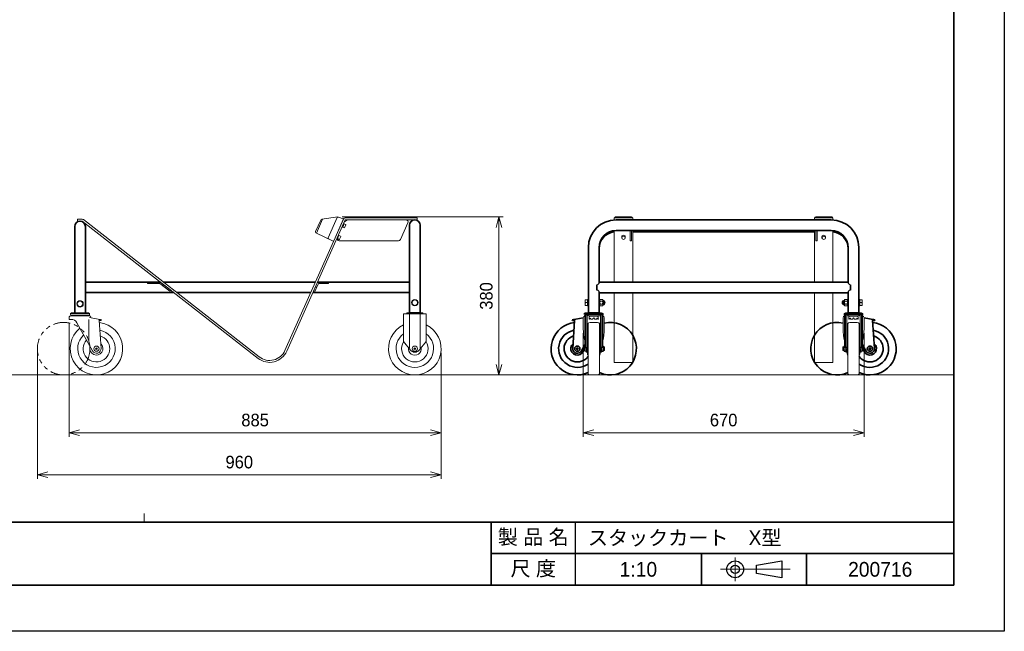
# Model space of a CAD drawing. Header units: millimetres. Extents: x 0 to 4200, y 0 to 2970.
# Tile 2 of 3: x 1859 to 4200, y 0 to 1455. Entities that reach past the tile are written whole.
import ezdxf
from ezdxf.enums import TextEntityAlignment as Align

# ---------------------------------------------------------------- set-up
doc = ezdxf.new("R2010")
doc.units = ezdxf.units.MM
doc.header["$LTSCALE"] = 10
doc.linetypes.add('ACISOTGB', pattern=[9, 4, -1, 1, -1, 1, -1])
doc.linetypes.add('AM_ISO08W050x2', pattern=[9, 6, -0.75, 1.5, -0.75])
doc.layers.get('0').update_dxf_attribs({"lineweight": 35})
doc.layers.get('Defpoints').update_dxf_attribs({"lineweight": 35})
for name, color, linetype, lineweight in [('ねじ類', 211, 'Continuous', 20), ('中心線', 1, 'AM_ISO08W050x2', 13), ('中線', 3, 'Continuous', 20), ('中線2', 2, 'Continuous', 20), ('図枠', 7, 'Continuous', 35), ('太線', 7, 'Continuous', 35), ('寸法線', 1, 'Continuous', 13), ('想像線', 130, 'ACISOTGB', 13), ('細線', 1, 'Continuous', 13)]:
    doc.layers.add(name, color=color, linetype=linetype, lineweight=lineweight)
doc.layers.add('印刷不可', color=9, linetype='Continuous', lineweight=35, plot=False)
doc.styles.get("Standard").update_dxf_attribs({"font": 'HGPGothicM.ttf'})
doc.dimstyles.new('AICHI_JIS$0', dxfattribs={"dimtxt": 3, "dimasz": 2.5, "dimexe": 1, "dimexo": 1, "dimgap": 1.5, "dimtad": 3, "dimdec": 8, "dimdsep": 46, "dimtxsty": 'Standard', "dimblk": 'OPEN30', "dimcen": 0, "dimclrd": 1, "dimclre": 1, "dimclrt": 2, "dimazin": 2, "dimtp": 0.1, "dimtm": 0.1, "dimtfac": 0.71, "dimtdec": 8, "dimtmove": 0, "dimatfit": 3, "dimldrblk": 'OPEN30', "dimfxl": 20, "dimlwd": -1, "dimlwe": -1, "dimarcsym": 1})

# ---------------------------------------------------------------- blocks, each defined once
blk = doc.blocks.new('AICHI_SEIHIN_A3')
at = {"layer": '図枠', "color": 1, "lineweight": 25}
for p, q in [((420, 297), (420, 0)), ((420, 0), (0, 0))]:
    blk.add_line(p, q, dxfattribs=at)
at = {"layer": '図枠'}
for p, q in [((408, 286), (408, 11)), ((23, 26), (408, 26)), ((408, 11), (23, 11))]:
    blk.add_line(p, q, dxfattribs=at)
at = {"layer": '図枠', "color": 1, "lineweight": 15}
blk.add_line((215.5, 26), (215.5, 28), dxfattribs=at)
blk = doc.blocks.new('AICHI表題欄_製品図')
at = {"layer": '図枠'}
for p, q in [((-110, 15), (-110, 0)), ((-110, 15), (0, 15)), ((0, 0), (0, 15)), ((-110, 7.5), (0, 7.5)), ((-60, 7.5), (-60, 0)), ((-35, 7.5), (-35, 0)), ((-110, 0), (0, 0))]:
    blk.add_line(p, q, dxfattribs=at)
at = {"layer": '図枠', "color": 1, "linetype": 'Continuous', "lineweight": 25}
for p, q in [((-90, 15), (-90, 7.5)), ((-90, 7.5), (-90, 0))]:
    blk.add_line(p, q, dxfattribs=at)
at = {"layer": '図枠', "color": 1, "linetype": 'AM_ISO08W050x2', "lineweight": 13, "ltscale": 0.5}
for p, q in [((-52, 6.55), (-52, 0.95)), ((-55.5, 3.75), (-38.88, 3.75))]:
    blk.add_line(p, q, dxfattribs=at)
at = {"layer": '図枠', "color": 7, "linetype": 'Continuous', "lineweight": 25}
blk.add_lwpolyline([(-46.88, 4.75), (-40.88, 5.75), (-40.88, 1.75), (-46.88, 2.75)], close=True, dxfattribs=at)
for radius in [2, 1]:
    blk.add_circle((-52, 3.75), radius, dxfattribs=at)
at = {"layer": '図枠', "char_height": 3.5, "attachment_point": 5}
for s, insert in [('製 品 名', (-100, 11.25)), ('尺 度', (-100, 3.75))]:
    blk.add_mtext_dynamic_manual_height_columns(s, width=26.9881, gutter_width=17.5, heights=[0], dxfattribs=dict(at, insert=insert))
at = {"layer": '図枠', "color": 2}
blk.add_attdef('GEN-TITLE-DES1{24}', text='', height=3.5, dxfattribs=at).set_placement((-87, 11.25), align=Align.MIDDLE_LEFT)
blk.add_attdef('GEN-TITLE-SCA', text='', height=3.5, dxfattribs=at).set_placement((-75, 3.75), align=Align.MIDDLE)
blk.add_attdef('GEN-TITLE-DAT', text='', height=3.5, dxfattribs=at).set_placement((-17.5, 3.75), align=Align.MIDDLE_CENTER)
blk = doc.blocks.new('SW_8_ｂ')
at = {"layer": 'ねじ類'}
blk.add_circle((0, 0), 7.7, dxfattribs=at)
blk = doc.blocks.new('六角ﾎﾞﾙﾄ_M8_ｂ')
at = {"layer": 'ねじ類'}
for p, q in [((-3.8, 6.5), (-7.5, 0)), ((-7.5, 0), (-3.8, -6.5)), ((3.8, 6.5), (-3.8, 6.5)), ((7.5, 0), (3.8, 6.5)), ((3.8, -6.5), (7.5, 0)), ((-3.8, -6.5), (3.8, -6.5))]:
    blk.add_line(p, q, dxfattribs=at)
blk.add_circle((0, 0), 6.5, dxfattribs=at)
blk = doc.blocks.new('六角ﾎﾞﾙﾄ_M8_d')
at = {"layer": 'ねじ類'}
for p, q in [((6.5, 5.5), (-6.5, 5.5)), ((0, 4.8), (0, 0))]:
    blk.add_line(p, q, dxfattribs=at)
blk.add_lwpolyline([(-6.5, 5.5), (-6.5, 0), (6.5, 0), (6.5, 5.5)], dxfattribs=at)
for centre in [(-3.3, -2.1), (3.2, -2.1)]:
    blk.add_arc(centre, 7.65, 64.8526, 115.1474, dxfattribs=at)
blk = doc.blocks.new('袋ﾅｯﾄ_M8_a')
at = {"layer": 'ねじ類'}
for p, q in [((-6.5, 6.5), (-7.5, 5.8)), ((-7.5, 5.8), (-7.5, 0.7)), ((-6.5, 0), (-7.5, 0.7)), ((6.5, 6.5), (-6.5, 6.5)), ((-5, 6.5), (-6.5, 6.5)), ((-5, 0), (-6.5, 0)), ((-5, 0), (-6.5, 0)), ((-3.8, 5.8), (-5, 6.5)), ((-3.8, 0.7), (-5, 0)), ((-3.8, 0.7), (-3.8, 5.8)), ((5, 6.5), (3.8, 5.8)), ((3.8, 5.8), (3.8, 0.7)), ((5, 0), (3.8, 0.7)), ((6.5, 0), (5, 0)), ((6.5, 0), (5, 0)), ((6.5, 6.5), (6.2, 6.5)), ((7.5, 5.8), (6.5, 6.5)), ((7.5, 0.7), (6.5, 0)), ((7.5, 0.7), (7.5, 5.8))]:
    blk.add_line(p, q, dxfattribs=at)
blk.add_lwpolyline([(-6.5, 0), (6.5, 0)], dxfattribs=at)
for centre, radius, start, end in [((-6.2, 7), 0.5, 270, 357.7076), ((0, 6.7), 5.75, 2.2924, 177.7076), ((0, -3.6), 10.1, 68.1345, 111.8655), ((0, 10.1), 10.1, 248.1345, 291.8655), ((6.2, 7), 0.5, 182.2924, 270)]:
    blk.add_arc(centre, radius, start, end, dxfattribs=at)
at = {"layer": '中心線'}
blk.add_line((-6.5, 0), (-5, 0), dxfattribs=at)
at = {"layer": '印刷不可'}
blk.add_line((4.7, 10.1), (-4.7, 10.1), dxfattribs=at)
blk = doc.blocks.new('SW_8_a')
at = {"layer": 'ねじ類'}
for p, q in [((0, 0), (-1.2, 2)), ((0, 2), (1.2, 0))]:
    blk.add_line(p, q, dxfattribs=at)
blk.add_lwpolyline([(-7.7, 2), (7.7, 2), (7.7, 0), (-7.7, 0)], close=True, dxfattribs=at)
blk = doc.blocks.new('六角穴付_P2_M5_a')
at = {"layer": 'ねじ類'}
for p, q in [((-4.2, 0), (-4.2, 4.5)), ((-4.2, 0), (-4.2, -1.3)), ((-4.2, 0), (0, 0)), ((-3.8, 5), (3.8, 5)), ((0, -1.3), (-0.8, 0)), ((0, 0), (0.8, -1.3)), ((4.2, 0), (0, 0)), ((4.2, 0), (4.2, 4.5)), ((4.2, 0), (4.2, -1.3)), ((4.2, -1.3), (-4.2, -1.3))]:
    blk.add_line(p, q, dxfattribs=at)
for centre, start, end in [((-3.8, 4.5), 90, 180), ((3.8, 4.5), 0, 90)]:
    blk.add_arc(centre, 0.5, start, end, dxfattribs=at)
blk = doc.blocks.new('_Open30')
at = {"color": 0, "linetype": 'ByBlock', "lineweight": -2}
for p, q in [((-1, 0.268), (0, 0)), ((0, 0), (-1, -0.268)), ((0, 0), (-1, 0))]:
    blk.add_line(p, q, dxfattribs=at)
blk = doc.blocks.new('*D42')
at = {"layer": 'Defpoints', "color": 0, "transparency": 16777216}
for p in [(1976.5, 742.1), (2861, 672.5), (1976.5, 472.5)]:
    blk.add_point(p, dxfattribs=at)
at = {"layer": '寸法線', "color": 1, "linetype": 'ByBlock', "transparency": 16777216}
for p, q in [((1976.5, 732.1), (1976.5, 462.5)), ((2861, 662.5), (2861, 462.5)), ((2836, 472.5), (2001.5, 472.5))]:
    blk.add_line(p, q, dxfattribs=at)
at = {"layer": '寸法線', "color": 1, "transparency": 16777216, "xscale": 25, "yscale": 25, "zscale": 25, "rotation": 180}
blk.add_blockref('_Open30', (1976.5, 472.5), dxfattribs=at)
at = {"layer": '寸法線', "color": 1, "transparency": 16777216, "xscale": 25, "yscale": 25, "zscale": 25}
blk.add_blockref('_Open30', (2861, 472.5), dxfattribs=at)
at = {"layer": '寸法線', "color": 211, "transparency": 16777216, "insert": (2418.7, 502.5), "char_height": 30, "attachment_point": 5}
blk.add_mtext('885', dxfattribs=at)
blk = doc.blocks.new('*D43')
at = {"layer": 'Defpoints', "color": 0, "transparency": 16777216}
for p in [(1901, 672.5), (2861, 672.5), (1901, 372.5)]:
    blk.add_point(p, dxfattribs=at)
at = {"layer": '寸法線', "color": 1, "linetype": 'ByBlock', "transparency": 16777216}
for p, q in [((1901, 662.5), (1901, 362.5)), ((2861, 662.5), (2861, 362.5)), ((2836, 372.5), (1926, 372.5))]:
    blk.add_line(p, q, dxfattribs=at)
at = {"layer": '寸法線', "color": 1, "transparency": 16777216, "xscale": 25, "yscale": 25, "zscale": 25, "rotation": 180}
blk.add_blockref('_Open30', (1901, 372.5), dxfattribs=at)
at = {"layer": '寸法線', "color": 1, "transparency": 16777216, "xscale": 25, "yscale": 25, "zscale": 25}
blk.add_blockref('_Open30', (2861, 372.5), dxfattribs=at)
at = {"layer": '寸法線', "color": 2, "transparency": 16777216, "insert": (2381, 402.5), "char_height": 30, "attachment_point": 5}
blk.add_mtext('960', dxfattribs=at)
blk = doc.blocks.new('*D44')
at = {"layer": 'Defpoints', "color": 0, "transparency": 16777216}
for p in [(2616, 985.9), (2798.5, 610), (2998.5, 610)]:
    blk.add_point(p, dxfattribs=at)
at = {"layer": '寸法線', "color": 1, "linetype": 'ByBlock', "transparency": 16777216}
for p, q in [((2626, 985.9), (3008.5, 985.9)), ((2998.5, 960.9), (2998.5, 635)), ((2808.5, 610), (3008.5, 610))]:
    blk.add_line(p, q, dxfattribs=at)
at = {"layer": '寸法線', "color": 1, "transparency": 16777216, "xscale": 25, "yscale": 25, "zscale": 25}
for p, rotation in [((2998.5, 985.9), 90), ((2998.5, 610), 270)]:
    blk.add_blockref('_Open30', p, dxfattribs=dict(at, rotation=rotation))
at = {"layer": '寸法線', "color": 211, "transparency": 16777216, "insert": (2968.5, 797.9), "char_height": 30, "attachment_point": 5, "rotation": 90}
blk.add_mtext('380', dxfattribs=at)
blk = doc.blocks.new('*D45')
at = {"layer": 'Defpoints', "color": 0, "transparency": 16777216}
for p in [(3198.9, 719.5), (3866.5, 719.5), (3866.5, 472.5)]:
    blk.add_point(p, dxfattribs=at)
at = {"layer": '寸法線', "color": 1, "linetype": 'ByBlock', "transparency": 16777216}
for p, q in [((3198.9, 709.5), (3198.9, 462.5)), ((3866.5, 709.5), (3866.5, 462.5)), ((3223.9, 472.5), (3841.5, 472.5))]:
    blk.add_line(p, q, dxfattribs=at)
at = {"layer": '寸法線', "color": 1, "transparency": 16777216, "xscale": 25, "yscale": 25, "zscale": 25, "rotation": 180}
blk.add_blockref('_Open30', (3198.9, 472.5), dxfattribs=at)
at = {"layer": '寸法線', "color": 1, "transparency": 16777216, "xscale": 25, "yscale": 25, "zscale": 25}
blk.add_blockref('_Open30', (3866.5, 472.5), dxfattribs=at)
at = {"layer": '寸法線', "color": 211, "transparency": 16777216, "insert": (3532.7, 502.5), "char_height": 30, "attachment_point": 5}
blk.add_mtext('670', dxfattribs=at)

msp = doc.modelspace()

# ---------------------------------------------------------------- linework, layer by layer
at = {"layer": 'ねじ類'}
for p, q in [((3290.43051132, 938.80399986), (3290.43051132, 936.24155901)), ((3298.93051132, 938.80399986), (3298.93051132, 936.24155901)), ((3766.43051132, 938.80399986), (3766.43051132, 936.24155901)), ((3774.93051132, 938.80399986), (3774.93051132, 936.24155901))]:
    msp.add_line(p, q, dxfattribs=at)
for centre in [(3294.68051132, 938.80399986), (3770.68051132, 938.80399986)]:
    msp.add_ellipse(centre, major_axis=(-4.25, 0), ratio=0.9135454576, start_param=3.1415926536, end_param=6.2831853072, dxfattribs=at)
for centre in [(3294.68051132, 936.24155901), (3770.68051132, 936.24155901)]:
    msp.add_ellipse(centre, major_axis=(-4.25, 0), ratio=0.9135454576, dxfattribs=at)
at = {"layer": '中線'}
for p, q in [((2632.99464074, 983.5), (2804.18051132, 983.5)), ((2804.18051132, 983.5), (2804.18051132, 979)), ((3272.68051132, 983.5), (3316.68051132, 983.5)), ((3272.68051132, 983.5), (3272.68051132, 979)), ((3316.68051132, 983.5), (3316.68051132, 979)), ((3792.68051132, 983.5), (3748.68051132, 983.5)), ((3748.68051132, 983.5), (3748.68051132, 979)), ((3792.68051132, 983.5), (3792.68051132, 979)), ((1996.78051132, 980.5), (2007.78051132, 980.5)), ((1996.78051132, 976), (1996.78051132, 980.5)), ((1996.78051132, 976), (2007.78051132, 976)), ((2007.78051132, 976), (2425.76654287, 649.43352146)), ((2010.55098796, 979.54604839), (2428.53701951, 652.97956986)), ((2489.70529683, 668.23053428), (2628.88368618, 980.83031489)), ((2493.81625139, 666.40021938), (2632.99464074, 979)), ((2630.96095753, 974.43227271), (2637.99464074, 979)), ((2804.18051132, 979), (2632.99464074, 979)), ((2764.0538958, 931.96631678), (2781.86304321, 971.96631678)), ((3316.68051132, 979), (3272.68051132, 979)), ((3748.68051132, 979), (3792.68051132, 979)), ((3272.68051132, 953.38054391), (3272.68051132, 831)), ((3310.48051132, 953.6), (3310.48051132, 929)), ((3313.68051132, 953.6), (3313.68051132, 929)), ((3316.68051132, 953.59999662), (3316.68051132, 831)), ((3748.68051132, 953.59999662), (3748.68051132, 831)), ((3751.68051132, 953.6), (3751.68051132, 929)), ((3754.88051132, 953.6), (3754.88051132, 929)), ((3792.68051132, 953.38054391), (3792.68051132, 831)), ((2618.4325313, 929), (2759.48616851, 929)), ((3310.48051132, 929), (3313.68051132, 929)), ((3754.88051132, 929), (3751.68051132, 929)), ((3272.68051132, 805.6), (3272.68051132, 640)), ((3316.68051132, 805.6), (3316.68051132, 640)), ((3748.68051132, 805.6), (3748.68051132, 640.04400436)), ((3792.68051132, 805.6), (3792.68051132, 640)), ((1979.98051132, 756), (1979.98051132, 753.500003)), ((1979.98051132, 756), (2024.98051132, 756)), ((1980.38052132, 752.2), (1979.98051132, 753.5)), ((2002.48051132, 752.2), (1980.38050132, 752.2)), ((2023.48051132, 751), (1981.48051132, 751)), ((2002.48051132, 758), (1984.45264996, 758)), ((2002.48051132, 758), (2020.50837536, 758)), ((2002.48051132, 752.2), (2024.58051132, 752.2)), ((2024.58053132, 752.2), (2024.98053132, 753.500003)), ((2024.98051132, 756), (2024.98051132, 753.500003)), ((2771.48051132, 755.7), (2771.48051132, 689.199992)), ((2771.48051132, 755.7), (2825.48051132, 755.7)), ((2779.73051132, 758), (2817.23051132, 758)), ((2779.73051132, 758), (2779.73051132, 755.7)), ((2785.98051132, 755.699992), (2785.98051132, 674.773043)), ((2810.98051132, 755.699992), (2810.98051132, 674.625239)), ((2817.23051132, 758), (2817.23051132, 755.7)), ((2825.48051132, 755.7), (2825.48051132, 689.199992)), ((3202.68051432, 751.7), (3202.68051432, 677.626211)), ((3204.98051732, 752.4), (3204.98051732, 677.626211)), ((3242.63051132, 758), (3205.13051132, 758)), ((3205.13051132, 758), (3205.13051132, 755.7)), ((3205.13051132, 755.7), (3223.88051132, 755.7)), ((3205.98051732, 753.4), (3223.88051132, 753.4)), ((3207.88051132, 753.4), (3207.88051132, 664.199999)), ((3234.18051432, 749.699999), (3213.58050832, 749.699999)), ((3242.63051132, 755.7), (3223.88051132, 755.7)), ((3241.78050532, 753.4), (3223.88051132, 753.4)), ((3239.88051132, 753.4), (3239.88051132, 664.199999)), ((3242.63051132, 758), (3242.63051132, 755.7)), ((3242.78050532, 752.4), (3242.78050532, 677.626211)), ((3245.08050832, 751.7), (3245.08050832, 677.626211)), ((3820.28051432, 751.7), (3820.28051432, 677.626211)), ((3822.58051732, 752.4), (3822.58051732, 677.626211)), ((3822.73051132, 758), (3860.23051132, 758)), ((3822.73051132, 758), (3822.73051132, 755.7)), ((3822.73051132, 755.7), (3841.48051132, 755.7)), ((3823.58051732, 753.4), (3841.48051132, 753.4)), ((3825.48051132, 753.4), (3825.48051132, 664.199999)), ((3831.18050832, 749.699999), (3851.78051432, 749.699999)), ((3860.23051132, 755.7), (3841.48051132, 755.7)), ((3859.38050532, 753.4), (3841.48051132, 753.4)), ((3857.48051132, 753.4), (3857.48051132, 664.199999)), ((3860.23051132, 758), (3860.23051132, 755.7)), ((3860.38050532, 752.4), (3860.38050532, 677.626211)), ((3862.68050832, 751.7), (3862.68050832, 677.626211)), ((1976.48051132, 746), (1976.48051132, 742.1)), ((1981.50500736, 742.1), (1976.48051132, 742.1)), ((1994.62570846, 734.36960816), (2031.85866132, 667.168951)), ((2023.48051132, 741.800002), (2023.48051132, 689.4)), ((2053.48050332, 741.499991), (2024.63900132, 746.585528)), ((2047.89690032, 739.332617), (2052.45443432, 673.256922)), ((2053.08111232, 739.234934), (2049.09960632, 739.93698)), ((2053.48051132, 741.499987), (2053.08112732, 739.234934)), ((3210.38051132, 732.020515), (3210.38051132, 672.5)), ((3213.88050732, 742.700003), (3212.88051532, 742.787489)), ((3213.88051932, 742.700003), (3216.93051432, 743.200003)), ((3216.13050332, 745.199995), (3217.13050332, 742.699995)), ((3221.18051432, 742.699999), (3217.13050332, 742.699999)), ((3223.88051132, 745.699995), (3221.18051432, 742.699995)), ((3226.58051632, 742.700007), (3223.88051932, 745.700007)), ((3230.63050332, 742.699999), (3226.58050832, 742.699999)), ((3231.63051132, 745.199999), (3230.63051132, 742.699999)), ((3233.88051132, 742.699995), (3230.83050032, 743.199995)), ((3233.88051132, 742.699999), (3234.88050332, 742.787485)), ((3237.38051132, 732.020515), (3237.38051132, 672.5)), ((3827.98051132, 732.020515), (3827.98051132, 672.5)), ((3831.48051132, 742.699999), (3830.48051932, 742.787485)), ((3831.48051132, 742.699995), (3834.53052232, 743.199995)), ((3833.73051132, 745.199999), (3834.73051132, 742.699999)), ((3834.73051932, 742.699999), (3838.78051432, 742.699999)), ((3838.78050632, 742.700007), (3841.48050332, 745.700007)), ((3841.48051132, 745.699995), (3844.18050832, 742.699995)), ((3844.18050832, 742.699999), (3848.23051932, 742.699999)), ((3849.23051932, 745.199995), (3848.23051932, 742.699995)), ((3851.48050332, 742.700003), (3848.43050832, 743.200003)), ((3851.48051532, 742.700003), (3852.48050732, 742.787489)), ((3854.98051132, 732.020515), (3854.98051132, 672.5)), ((2771.48050732, 689.199989), (2788.51241732, 668.855105)), ((2825.48051132, 689.199989), (2808.44860532, 668.855105)), ((3202.68051432, 689.199999), (3204.98051732, 689.199999)), ((3208.88051132, 685.500002), (3208.88051132, 672.500002)), ((3238.88051132, 685.500002), (3238.88051132, 672.500002)), ((3242.78050532, 689.199999), (3245.08050832, 689.199999)), ((3245.78252032, 678.999991), (3245.08050832, 678.999991)), ((3247.18050632, 677.602005), (3245.78251932, 678.999991)), ((3818.18051632, 677.602005), (3819.57850332, 678.999991)), ((3819.57850232, 678.999991), (3820.28051432, 678.999991)), ((3822.58051732, 689.199999), (3820.28051432, 689.199999)), ((3826.48051132, 685.500002), (3826.48051132, 672.500002)), ((3856.48051132, 685.500002), (3856.48051132, 672.500002)), ((3862.68050832, 689.199999), (3860.38050532, 689.199999)), ((3202.28051832, 676.750002), (3202.28051832, 668.250002)), ((3205.58050832, 666.250002), (3204.28051832, 666.250002)), ((3205.58050832, 671.952593), (3205.58050832, 664.199999)), ((3205.58050832, 664.199999), (3207.88051132, 664.199999)), ((3208.88051132, 676.500002), (3207.88051132, 676.500002)), ((3208.88051132, 668.500002), (3207.88051132, 668.500002)), ((3208.88051132, 659.500002), (3208.88051132, 672.500002)), ((3210.38051132, 612.979477), (3210.38051132, 672.5)), ((3237.38051132, 612.979477), (3237.38051132, 672.5)), ((3239.88051132, 676.500002), (3238.88051132, 676.500002)), ((3238.88051132, 659.500002), (3238.88051132, 672.500002)), ((3239.88051132, 668.500002), (3238.88051132, 668.500002)), ((3242.18051432, 664.199999), (3239.88051132, 664.199999)), ((3242.18051432, 671.952593), (3242.18051432, 664.199999)), ((3245.73200632, 669.249991), (3242.62897832, 669.249991)), ((3245.78249132, 665.999991), (3242.62897832, 665.999991)), ((3245.73200632, 675.749991), (3244.42140532, 675.749991)), ((3245.78249132, 665.999991), (3247.18050632, 667.398008)), ((3247.18051432, 677.602015), (3247.18051432, 667.397989)), ((3248.55550332, 676.500012), (3247.18051432, 676.500012)), ((3248.55550332, 668.500012), (3247.18051432, 668.500012)), ((3248.55550332, 676.500012), (3248.55550332, 668.500012)), ((3248.55550332, 676.500012), (3249.18050332, 675.875012)), ((3249.18050332, 669.125012), (3248.55550332, 668.500012)), ((3249.18050332, 675.875012), (3249.18050332, 669.125012)), ((3816.80551932, 676.500012), (3816.18051932, 675.875012)), ((3816.18051932, 675.875012), (3816.18051932, 669.125012)), ((3816.18051932, 669.125012), (3816.80551932, 668.500012)), ((3816.80551932, 676.500012), (3816.80551932, 668.500012)), ((3816.80551932, 676.500012), (3818.18050832, 676.500012)), ((3816.80551932, 668.500012), (3818.18050832, 668.500012)), ((3818.18050832, 677.602015), (3818.18050832, 667.397989)), ((3819.57853132, 665.999991), (3818.18051632, 667.398008)), ((3819.57853132, 665.999991), (3822.73204432, 665.999991)), ((3819.62901632, 675.749991), (3820.93961732, 675.749991)), ((3819.62901632, 669.249991), (3822.73204432, 669.249991)), ((3823.18050832, 671.952593), (3823.18050832, 664.199999)), ((3823.18050832, 664.199999), (3825.48051132, 664.199999)), ((3825.48051132, 676.500002), (3826.48051132, 676.500002)), ((3825.48051132, 668.500002), (3826.48051132, 668.500002)), ((3826.48051132, 659.500002), (3826.48051132, 672.500002)), ((3827.98051132, 612.979477), (3827.98051132, 672.5)), ((3854.98051132, 612.979477), (3854.98051132, 672.5)), ((3856.48051132, 676.500002), (3857.48051132, 676.500002)), ((3856.48051132, 659.500002), (3856.48051132, 672.500002)), ((3856.48051132, 668.500002), (3857.48051132, 668.500002)), ((3859.78051432, 664.199999), (3857.48051132, 664.199999)), ((3859.78051432, 671.952593), (3859.78051432, 664.199999)), ((3859.78051432, 666.250002), (3861.08050432, 666.250002)), ((3863.08050432, 676.750002), (3863.08050432, 668.250002)), ((3272.68051132, 640), (3316.68051132, 640)), ((3792.68051132, 640), (3748.68051132, 640)), ((230, 610), (4080, 610))]:
    msp.add_line(p, q, dxfattribs=at)
for centre, radius in [((2041.48051132, 672.5), 6.25), ((2041.48051132, 672.5), 1.5), ((2798.48051132, 672.5), 6.25), ((2798.48051132, 672.499995), 1.5)]:
    msp.add_circle(centre, radius, dxfattribs=at)
for centre, radius, start, end in [((2632.99464074, 979), 4.5, 90, 156.0000000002), ((2007.78051132, 976), 4.5, 51.9999999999, 90), ((2777.29531592, 974), 5, 336.0000000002, 90), ((2618.4325313, 934), 5, 156.0000000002, 270), ((2759.48616851, 934), 5, 270, 336.0000000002), ((1981.48051132, 746), 5, 90.000018, 180), ((1984.45264727, 752), 6, 90, 138.1896851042), ((1984.73051132, 752.378002), 2.778, 183.67374, 209.73839), ((1985.27366132, 752.378002), 2.778, 183.67373, 209.73839), ((1987.62080132, 752.378002), 2.778, 183.67374, 209.73839), ((1991.57823132, 752.378002), 2.778, 183.67374, 209.73839), ((1996.71710132, 752.378002), 2.778, 183.67374, 209.73839), ((1991.57823132, 752.378002), 2.778, 330.26161, 337.65642), ((1996.71710132, 752.378002), 2.778, 330.26161, 356.32628), ((2002.48051132, 752.378002), 2.778, 183.67374, 209.73839), ((2002.48051132, 752.378002), 2.778, 330.26161, 356.32628), ((2008.24392132, 752.378002), 2.778, 183.67375, 209.73839), ((2008.24392132, 752.378002), 2.778, 330.26161, 356.32628), ((2013.38279132, 752.378002), 2.778, 202.34359, 209.73839), ((2013.38279132, 752.378002), 2.778, 330.26161, 356.32628), ((2017.34021132, 752.378002), 2.778, 330.26161, 356.32628), ((2020.50837536, 752), 6, 41.8103148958, 90), ((2019.68737132, 752.378002), 2.778, 330.26161, 356.32628), ((2020.23051132, 752.378002), 2.778, 330.26161, 356.32628), ((2023.48051132, 746), 5, 358.9492981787, 90.000018), ((3206.68051432, 751.7), 4, 90.000018, 180), ((3205.98051732, 752.4), 1, 90.000018, 180), ((3213.58050832, 753.4), 3.7, 180, 269.99998), ((3232.87037232, 743.424238), 20, 161.712336, 181.82446), ((3214.89065032, 743.424238), 20, 358.17557, 18.28765), ((3234.18051432, 753.4), 3.7, 269.9999699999, 0.00002), ((3241.08050832, 751.7), 4, 0, 90.000018), ((3241.78050532, 752.4), 1, 0.00004, 90.000018), ((3824.28051432, 751.7), 4, 89.999982, 180), ((3823.58051732, 752.4), 1, 89.999982, 179.99996), ((3831.18050832, 753.4), 3.7, 179.99998, 270.0000300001), ((3850.47037232, 743.424238), 20, 161.71235, 181.82443), ((3832.49065032, 743.424238), 20, 358.17554, 18.287664), ((3851.78051432, 753.4), 3.7, 270.00002, 0), ((3858.68050832, 751.7), 4, 0, 89.999982), ((3859.38050532, 752.4), 1, 0, 89.999982), ((2041.48051132, 672.5), 62.5, 129.12579, 83.808834), ((1981.50500736, 727.1), 15, 28.9889244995, 90), ((2050.39088132, 739.506216), 2.5, 79.99998, 184), ((2048.92596132, 738.952177), 1, 79.99999, 184), ((2798.48051132, 672.5), 62.5, 115.5945522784, 64.4054477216), ((3212.38051132, 732.020515), 2, 99.7364659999, 179.999945), ((3223.88051132, 665), 70, 89.999963, 99.7364659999), ((3216.85209932, 742.288073), 3, 103.9177850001, 172.107863), ((3223.88051132, 665), 70, 80.26346, 89.999963), ((3230.90892332, 742.288073), 3, 7.89211, 76.0822), ((3235.38051132, 732.020515), 2, 359.99998, 80.26346), ((3829.98051132, 732.020515), 2, 99.73654, 180.00002), ((3841.48051132, 665), 70, 90.000037, 99.73654), ((3834.45209932, 742.288073), 3, 103.9178, 172.10789), ((3841.48051132, 665), 70, 80.2635340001, 90.000037), ((3848.50892332, 742.288073), 3, 7.892137, 76.0822149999), ((3852.98051132, 732.020515), 2, 0.000055, 80.2635340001), ((2041.48051132, 672.5), 44.5, 133.300265, 79.63434), ((2041.48051132, 672.5), 31.5, 139.42771, 73.50691), ((2798.48051132, 672.5), 44.5, 127.35427, 52.645742), ((2041.48051132, 672.5), 15.5, 164.19761, 48.73701), ((2798.48051132, 672.5), 31.5, 148.99728, 31.5884869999), ((3211.88051132, 685.500002), 3, 120.0000049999, 179.999945), ((3235.88051132, 685.500002), 3, 359.99998, 59.99998), ((3243.01230832, 677.374993), 3.168184, 329.142049, 30.857951), ((3822.34871432, 677.374993), 3.168184, 149.142049, 210.857951), ((3829.48051132, 685.500002), 3, 120.00002, 180.00002), ((3853.48051132, 685.500002), 3, 0.000055, 59.9999950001), ((2041.48051132, 672.5), 11, 208.98892, 3.9457), ((2453.16347853, 684.5), 44.5, 231.9999999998, 335.9999999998), ((2453.16347853, 684.5), 40, 231.9999999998, 335.9999999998), ((2798.48051132, 672.5), 15.5, 170.03032, 9.969682), ((2798.48051132, 677.199992), 13, 219.24953, 320.7504599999), ((3204.28051832, 676.750002), 2, 143.130293, 180), ((3204.28051832, 668.250002), 2, 180, 269.99998), ((3205.68051432, 677.626211), 3, 180, 234.1465200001), ((3201.58050832, 671.952593), 4, 0.00004, 54.14647), ((3207.98051732, 677.626211), 3, 180, 234.1464099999), ((3203.88051132, 671.952593), 4, 0.00004, 54.1465499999), ((3211.88051132, 659.500002), 3, 180.00005, 239.9999900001), ((3235.88051132, 659.500002), 3, 300.00002, 0.00002), ((3243.88051132, 671.952593), 4, 125.8534809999, 180), ((3239.78050532, 677.626211), 3, 305.8536000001, 0.00002), ((3245.34866732, 667.624991), 3.168175, 149.141907, 210.858093), ((3246.18051432, 671.952593), 4, 125.853566, 180), ((3254.18046532, 672.499991), 11.999973, 181.658697, 195.7138969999), ((3242.08050832, 677.626211), 3, 305.85349, 0.00002), ((3234.18049232, 672.499991), 12, 344.28617, 15.71384), ((3243.01228832, 667.624994), 3.168204, 329.1421480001, 30.8578519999), ((3831.18053032, 672.499991), 12, 164.28616, 195.71383), ((3822.34873432, 667.624994), 3.168204, 149.1421480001, 210.8578519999), ((3823.28051432, 677.626211), 3, 179.99998, 234.14651), ((3819.18050832, 671.952593), 4, 0, 54.146434), ((3825.58051732, 677.626211), 3, 179.99998, 234.1463999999), ((3811.18055732, 672.499991), 11.999973, 344.2861030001, 358.341303), ((3820.01235532, 667.624991), 3.168175, 329.141907, 30.858093), ((3821.48051132, 671.952593), 4, 0, 54.1465190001), ((3829.48051132, 659.500002), 3, 179.99998, 239.99998), ((3853.48051132, 659.500002), 3, 300.0000099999, 359.99995), ((3861.48051132, 671.952593), 4, 125.8534500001, 179.99996), ((3857.38050532, 677.626211), 3, 305.8535900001, 0), ((3863.78051432, 671.952593), 4, 125.85353, 179.99996), ((3861.08050432, 668.250002), 2, 270.00002, 0), ((3859.68050832, 677.626211), 3, 305.8534799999, 0), ((3861.08050432, 676.750002), 2, 0, 36.8697069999), ((3212.38051132, 612.979477), 2, 180.00005, 260.26353), ((3223.88051132, 680), 70, 260.26353, 270.00004), ((3223.88051132, 680), 70, 270.00004, 279.73654), ((3235.38051132, 612.979477), 2, 279.73654, 0.00002), ((3829.98051132, 612.979477), 2, 179.99998, 260.26346), ((3841.48051132, 680), 70, 260.26346, 269.99996), ((3841.48051132, 680), 70, 269.99996, 279.73647), ((3852.98051132, 612.979477), 2, 279.73647, 359.99995)]:
    msp.add_arc(centre, radius, start, end, dxfattribs=at)
for centre, major_axis, ratio in [((3230.93051132, 831), (0, 6.27929683), 0.9555210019), ((3834.43051132, 805.6), (0, -6.27422275), 0.9562937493)]:
    msp.add_ellipse(centre, major_axis=major_axis, ratio=ratio, start_param=-3.1415926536, end_param=-1.5707963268, dxfattribs=at)
at = {"layer": '中線', "extrusion": (0, 0, -1)}
for centre, major_axis, ratio in [((3834.43051132, 831), (0, 6.27929683), 0.9555210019), ((3230.93051132, 805.6), (0, -6.27422275), 0.9562937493)]:
    msp.add_ellipse(centre, major_axis=major_axis, ratio=ratio, start_param=-3.1415926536, end_param=-1.5707963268, dxfattribs=at)
at = {"layer": '中線2'}
for p, q in [((2615.73063366, 985.85550055), (2577.04045169, 980.41795008)), ((2592.58839439, 936.18865484), (2614.18188895, 984.6884377)), ((2627.92355919, 981.21823138), (2616.75819305, 985.72933212)), ((3273.83613981, 984.30824087), (3273.68051132, 983.5)), ((3313.56095901, 985.93008319), (3275.80006363, 985.93008319)), ((3315.52488283, 984.30824087), (3315.68051132, 983.5)), ((3749.83613981, 984.30824087), (3749.68051132, 983.5)), ((3789.56095901, 985.93008319), (3751.80006363, 985.93008319)), ((3791.52488283, 984.30824087), (3791.68051132, 983.5)), ((2574.71733462, 978.6673558), (2562.36720619, 950.92851319)), ((2605.71414901, 928.79068236), (2628.46249806, 979.88431088)), ((2563.31755481, 948.31745181), (2604.3622324, 928.29862496)), ((2162.52618795, 827.6), (2162.52618795, 830.8)), ((2162.52618795, 830.8), (2192.52618795, 830.8)), ((2192.52618795, 827.6), (2162.52618795, 827.6)), ((2192.52618795, 827.6), (2216.16651056, 809.13015574)), ((2218.13662728, 811.65179015), (2194.49630467, 830.12163441)), ((2556.40482898, 806.97646627), (2566.16650841, 828.90155726)), ((2569.08985388, 827.6), (2559.32817444, 805.67490902)), ((2569.08985388, 830.8), (2593.08985388, 830.8)), ((2569.08985388, 827.6), (2593.08985388, 827.6)), ((2593.08985388, 827.6), (2593.08985388, 830.8)), ((2216.16651056, 809.13015574), (2218.13662728, 811.65179015)), ((2556.40482898, 806.97646627), (2559.32817444, 805.67490902))]:
    msp.add_line(p, q, dxfattribs=at)
for centre, radius, start, end in [((2616.00897986, 983.87496441), 2, 68, 156), ((3275.80006363, 983.93008319), 2, 90, 169.1009685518), ((3313.56095901, 983.93008319), 2, 10.8990314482, 90), ((3751.80006363, 983.93008319), 2, 90, 169.1009685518), ((3789.56095901, 983.93008319), 2, 10.8990314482, 90), ((2577.45797099, 977.44714587), 3, 98, 156), ((2627.5489526, 980.29104752), 1, 336, 68), ((2564.1942971, 950.1150399), 2, 156, 244), ((2594.4154853, 935.37518155), 2, 156, 244), ((2604.80060355, 929.19741901), 1, 244, 336), ((2192.52618795, 827.6), 3.2, 52, 90), ((2569.08985388, 827.6), 3.2, 90, 156.0017539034)]:
    msp.add_arc(centre, radius, start, end, dxfattribs=at)
at = {"layer": '印刷不可'}
for p, q in [((3172.88051132, 741.499987), (3173.27989532, 739.234934)), ((3172.88051932, 741.499991), (3198.88122741, 746.08461919)), ((3173.27991032, 739.234934), (3177.26141632, 739.93698)), ((3178.46412232, 739.332617), (3173.90658832, 673.256922)), ((3892.48050332, 741.499991), (3866.47979523, 746.08461919)), ((3886.89690032, 739.332617), (3891.45443432, 673.256922)), ((3892.08111232, 739.234934), (3888.09960632, 739.93698)), ((3892.48051132, 741.499987), (3892.08112732, 739.234934)), ((3202.68051432, 681.92945786), (3194.50236132, 667.168951)), ((3862.68050832, 681.92945786), (3870.85866132, 667.168951))]:
    msp.add_line(p, q, dxfattribs=at)
for centre, radius in [((3184.88051132, 672.5), 6.25), ((3184.88051132, 672.5), 2), ((3184.88051132, 672.5), 1.5), ((3880.48051132, 672.5), 6.25), ((3880.48051132, 672.5), 2), ((3880.48051132, 672.5), 1.5)]:
    msp.add_circle(centre, radius, dxfattribs=at)
for centre, radius, start, end in [((3184.88051132, 672.5), 62.5, 96.191166, 294.0792597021), ((3175.97014132, 739.506216), 2.5, 356, 100.00002), ((3177.43506132, 738.952177), 1, 356, 100.00001), ((3262.88051132, 672.5), 62.5, 245.9207402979, 102.9440815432), ((3802.48051132, 672.5), 62.5, 77.0559184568, 294.0792597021), ((3880.48051132, 672.5), 62.5, 245.9207402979, 83.808834), ((3889.39088132, 739.506216), 2.5, 79.99998, 184), ((3887.92596132, 738.952177), 1, 79.99999, 184), ((3184.88051132, 672.5), 44.5, 100.36566, 304.962047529), ((3184.88051132, 672.5), 31.5, 106.49309, 324.0494323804), ((3880.48051132, 672.5), 44.5, 235.037952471, 79.63434), ((3880.48051132, 672.5), 31.5, 215.9505676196, 73.50691), ((3184.88051132, 672.5), 15.5, 131.26299, 15.80239), ((3880.48051132, 672.5), 15.5, 164.19761, 48.73701), ((3184.88051132, 672.5), 11, 176.0543, 331.01108), ((3880.48051132, 672.5), 11, 208.98892, 3.9457)]:
    msp.add_arc(centre, radius, start, end, dxfattribs=at)
at = {"layer": '太線'}
for p, q in [((1989.78051132, 758), (1989.78051132, 963.29999662)), ((2015.18051132, 758), (2015.18051132, 963.29999662)), ((2785.78051132, 758), (2785.78051132, 966.29999662)), ((2811.18051132, 758), (2811.18051132, 966.29999662)), ((3276.88051132, 979), (3532.68051132, 979)), ((3788.48051132, 979), (3532.68051132, 979)), ((3532.68051132, 953.6), (3276.88051132, 953.6)), ((3316.68051132, 950.6), (3748.68051132, 950.6)), ((3532.68051132, 953.6), (3788.48051132, 953.6)), ((3211.18051132, 758), (3211.18051132, 913.3)), ((3236.58051132, 913.3), (3236.58051132, 828.88672144)), ((3828.78051132, 913.3), (3828.78051132, 828.88672144)), ((3854.18051132, 758), (3854.18051132, 913.3)), ((2015.18051132, 830.8), (2193.62803631, 830.8)), ((2200.93724792, 830.8), (2562.08588633, 830.8)), ((2567.01174958, 830.8), (2785.78051132, 830.8)), ((3230.93051132, 824.72568181), (3230.93051132, 811.87422275)), ((3236.93051132, 831), (3828.43051132, 831)), ((3834.43051132, 824.72568181), (3834.43051132, 811.87422275)), ((2015.18051132, 805.8), (2225.62657712, 805.8)), ((2232.93578872, 805.8), (2550.95516919, 805.8)), ((2555.88103245, 805.8), (2785.78051132, 805.8)), ((3236.58051132, 807.7115709), (3236.58051132, 758)), ((3828.43051132, 805.6), (3236.93051132, 805.6)), ((3828.78051132, 807.7115709), (3828.78051132, 758)), ((2811.18051132, 758), (2785.78051132, 758)), ((3236.58051132, 758), (3211.18051132, 758)), ((3211.18051132, 758), (3236.58051132, 758)), ((3236.58051132, 758), (3211.18051132, 758)), ((3828.78051132, 758), (3854.18051132, 758)), ((3828.78051132, 758), (3854.18051132, 758))]:
    msp.add_line(p, q, dxfattribs=at)
for centre, radius, start, end in [((2002.48051132, 963.3), 12.7, 0, 180), ((2798.48051132, 966.3), 12.7, 0, 180), ((3276.88051132, 913.3), 65.7, 90, 180), ((3788.48051132, 913.3), 65.7, 0, 90), ((3276.88051132, 913.3), 40.3, 90, 180), ((3276.88051132, 910.3), 40.3, 95.9821349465, 180), ((3788.48051132, 913.3), 40.3, 0, 90), ((3788.48051132, 910.3), 40.3, 0, 84.0178650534)]:
    msp.add_arc(centre, radius, start, end, dxfattribs=at)
at = {"layer": '想像線'}
msp.add_circle((1963.48051132, 672.5), 62.5, dxfattribs=at)
at = {"layer": '細線'}
for p, q in [((2564.58203706, 947.70072261), (2579.2894088, 980.73402039)), ((2182.52618795, 827.6), (2182.52618795, 830.8)), ((2202.37641221, 823.96501966), (2200.40629549, 821.44338525)), ((2565.02248745, 818.46454542), (2562.09914198, 819.76610268)), ((2579.08985388, 830.8), (2579.08985388, 827.6)), ((3201.38051132, 756), (3201.38051132, 753.500003)), ((3201.38051132, 756), (3205.13051132, 756)), ((3201.78052132, 752.2), (3201.38051132, 753.5)), ((3202.71188735, 752.2), (3201.78050132, 752.2)), ((3211.18051132, 758), (3205.85264996, 758)), ((3236.58051132, 758), (3241.90837536, 758)), ((3242.63051132, 756), (3246.38051132, 756)), ((3245.04913528, 752.2), (3245.98051132, 752.2)), ((3245.98053132, 752.2), (3246.38053132, 753.500003)), ((3246.38051132, 756), (3246.38051132, 753.500003)), ((3818.98051132, 756), (3818.98051132, 753.500003)), ((3818.98051132, 756), (3822.73051132, 756)), ((3819.38052132, 752.2), (3818.98051132, 753.5)), ((3820.31188735, 752.2), (3819.38050132, 752.2)), ((3860.23051132, 756), (3863.98051132, 756)), ((3862.64913528, 752.2), (3863.58051132, 752.2)), ((3863.58053132, 752.2), (3863.98053132, 753.500003)), ((3863.98051132, 756), (3863.98051132, 753.500003)), ((3198.88051132, 746), (3198.88051132, 719.482826)), ((3248.88051132, 746), (3248.88051132, 719.482826)), ((3816.48051132, 746), (3816.48051132, 719.482826)), ((3866.48051132, 746), (3866.48051132, 719.482826)), ((3249.18050332, 675.875012), (3247.18051432, 675.875012)), ((3249.18050332, 669.125012), (3247.18051432, 669.125012)), ((3816.18051932, 675.875012), (3818.18050832, 675.875012)), ((3816.18051932, 669.125012), (3818.18050832, 669.125012))]:
    msp.add_line(p, q, dxfattribs=at)
for centre in [(2041.48051132, 672.5), (2798.48051132, 672.499995)]:
    msp.add_circle(centre, 2, dxfattribs=at)
for centre, radius, start, end in [((3203.88051132, 746), 5, 103.8865049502, 179.99996), ((3205.85264727, 752), 6, 90, 138.1896851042), ((3241.90837536, 752), 6, 41.8103148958, 83.0873516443), ((3243.88051132, 746), 5, 0, 76.1134950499), ((3821.48051132, 746), 5, 103.8865049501, 179.99996), ((3823.45264727, 752), 6, 96.9126483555, 138.1896851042), ((3859.50837536, 752), 6, 41.8103148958, 83.0873516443), ((3861.48051132, 746), 5, 0, 76.1134950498), ((3308.88051132, 719.482826), 110, 179.99998, 195.1039832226), ((3138.88051132, 719.482826), 110, 344.8960167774, 359.9999900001), ((3926.48051132, 719.482826), 110, 179.99998, 195.1039832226), ((3756.48051132, 719.482826), 110, 344.8960167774, 359.9999900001)]:
    msp.add_arc(centre, radius, start, end, dxfattribs=at)

# ---------------------------------------------------------------- block references
at = {"layer": 'ねじ類'}
for name, p, rotation in [('六角穴付_P2_M5_a', (2628.48793683, 965.68160596), 246), ('六角穴付_P2_M5_a', (2616.28583754, 938.27524223), 246), ('六角ﾎﾞﾙﾄ_M8_d', (3209.18051132, 782), 90), ('SW_8_a', (3211.18051132, 782), 89.99999999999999), ('SW_8_a', (3236.58051132, 782), 270), ('袋ﾅｯﾄ_M8_a', (3238.58051132, 782), 270)]:
    msp.add_blockref(name, p, dxfattribs=dict(at, rotation=rotation))
for name, p in [('SW_8_ｂ', (2002.49191043, 779)), ('六角ﾎﾞﾙﾄ_M8_ｂ', (2002.49191043, 779)), ('SW_8_ｂ', (2798.48051132, 782)), ('六角ﾎﾞﾙﾄ_M8_ｂ', (2798.48051132, 782))]:
    msp.add_blockref(name, p, dxfattribs=at)
at = {"layer": 'ねじ類', "xscale": -1}
for name, p, rotation in [('袋ﾅｯﾄ_M8_a', (3826.78051132, 782), 90), ('SW_8_a', (3828.78051132, 782), 90), ('SW_8_a', (3854.18051132, 782), 270), ('六角ﾎﾞﾙﾄ_M8_d', (3856.18051132, 782), 270)]:
    msp.add_blockref(name, p, dxfattribs=dict(at, rotation=rotation))
at = {"layer": '太線', "lineweight": 0, "xscale": 10, "yscale": 10, "zscale": 10}
msp.add_blockref('AICHI_SEIHIN_A3', (0, 0), dxfattribs=at)
msp.add_blockref('AICHI表題欄_製品図', (4080, 110), dxfattribs=at).add_auto_attribs({'GEN-TITLE-DES1{24}': 'スタックカート\u3000X型', 'GEN-TITLE-SCA': '1:10', 'GEN-TITLE-DAT': '200716'})

# ---------------------------------------------------------------- dimensions: what is measured, and where the dimension line sits
at = {"layer": '寸法線'}
dim = msp.add_linear_dim(base=(2998.48051132, 610), p1=(2616.00897986, 985.87496441), p2=(2798.48051132, 610), angle=90, text='380', dimstyle='AICHI_JIS$0', override={"dimscale": 10, "dimblk1": 'Open30', "dimblk2": 'Open30', "dimsah": 1, "dimclrt": 211, "dimtdec": 2}, dxfattribs=at)
dim.commit()
dim.dimension.update_dxf_attribs({"geometry": '*D44', "text_midpoint": (2968.48051132, 797.9374822)})
for base, p1, p2, text, picture, middle in [((1976.48051132, 472.5), (2860.98051132, 672.5), (1976.48051132, 742.1), '885', '*D42', (2418.73051132, 502.5)), ((3866.48051132, 472.5), (3198.88051132, 719.482826), (3866.48051132, 719.4828068), '670', '*D45', (3532.68051132, 502.5))]:
    dim = msp.add_linear_dim(base=base, p1=p1, p2=p2, text=text, dimstyle='AICHI_JIS$0', override={"dimscale": 10, "dimblk1": 'Open30', "dimblk2": 'Open30', "dimsah": 1, "dimclrt": 211, "dimtdec": 2}, dxfattribs=at)
    dim.commit()
    dim.dimension.update_dxf_attribs({"geometry": picture, "text_midpoint": middle})
dim = msp.add_linear_dim(base=(1900.9805113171, 372.5), p1=(2860.9805113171, 672.5), p2=(1900.9805113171, 672.5), dimstyle='AICHI_JIS$0', override={"dimscale": 10, "dimblk1": 'Open30', "dimblk2": 'Open30', "dimsah": 1, "dimtdec": 2}, dxfattribs=at)
dim.commit()
dim.dimension.update_dxf_attribs({"geometry": '*D43', "text_midpoint": (2380.9805113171, 402.5)})

doc.saveas('drawing.dxf')
